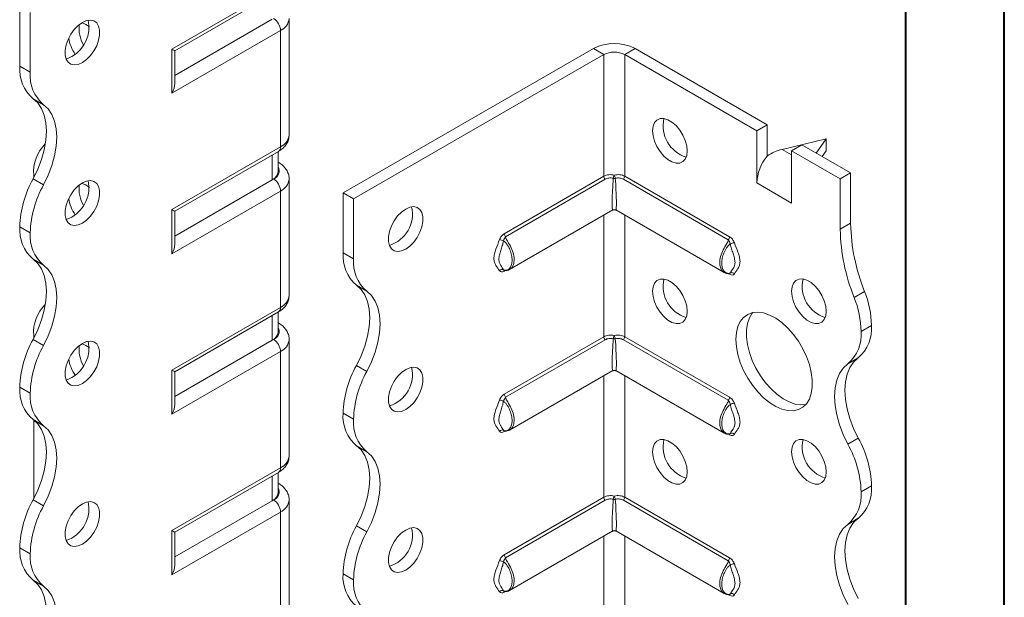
# Model space of a CAD drawing. Header units: millimetres. Extents: x 0 to 210, y 0 to 297.
# Tile 4 of 8: x 160 to 210, y 88 to 117. Entities that reach past the tile are written whole.
import ezdxf

# ---------------------------------------------------------------- set-up
doc = ezdxf.new("R2010")
doc.units = ezdxf.units.MM

msp = doc.modelspace()

# ---------------------------------------------------------------- linework, layer by layer
at = {"color": 7, "linetype": 'Continuous', "lineweight": 40}
for p, q in [((210.079, 0.215), (210.079, 297.215)), ((205.079, 5.215), (205.079, 292.215))]:
    msp.add_line(p, q, dxfattribs=at)
at = {"color": 7, "linetype": 'Continuous', "lineweight": 15}
for p, q in [((167.748, 115.597), (173.274, 118.787)), ((167.894, 115.512), (173.17, 118.558)), ((160.015, 114.726), (160.015, 117.767)), ((160.546, 114.42), (160.546, 117.461)), ((172.854, 117.115), (167.894, 114.252)), ((173.713, 111.234), (173.713, 117.153)), ((173.274, 116.541), (167.748, 113.351)), ((173.274, 110.621), (173.274, 116.541)), ((167.748, 113.351), (167.748, 115.597)), ((167.894, 113.844), (167.894, 115.512)), ((176.456, 108.276), (189.184, 115.624)), ((176.986, 107.97), (189.714, 115.318)), ((189.714, 115.318), (189.184, 115.624)), ((189.714, 115.318), (189.714, 109.125)), ((190.775, 115.318), (191.305, 115.624)), ((190.775, 109.125), (190.775, 115.318)), ((190.775, 115.318), (197.492, 111.44)), ((191.305, 115.624), (198.022, 111.746)), ((160.015, 114.726), (160.546, 114.42)), ((161.221, 112.768), (160.691, 113.074)), ((198.022, 111.746), (197.492, 111.44)), ((198.022, 110.153), (198.022, 111.746)), ((197.492, 108.786), (197.492, 111.44)), ((201.028, 111.032), (198.774, 110.496)), ((199.26, 110.419), (199.79, 110.726)), ((199.79, 110.726), (202.265, 109.297)), ((200.512, 110.309), (201.028, 111.032)), ((201.028, 111.032), (201.028, 110.419)), ((167.748, 107.431), (173.274, 110.621)), ((167.894, 107.347), (173.17, 110.392)), ((172.854, 108.95), (172.854, 110.21)), ((173.147, 109.358), (173.147, 110.379)), ((198.774, 110.496), (199.26, 110.215)), ((199.26, 107.766), (199.26, 110.419)), ((199.26, 110.419), (201.735, 108.991)), ((201.028, 110.419), (200.822, 110.13)), ((173.17, 109.829), (173.147, 109.843)), ((173.17, 109.829), (173.147, 109.84)), ((160.723, 109.191), (160.725, 109.056)), ((201.735, 108.991), (202.265, 109.297)), ((202.265, 109.297), (202.265, 106.733)), ((160.691, 108.991), (161.221, 108.685)), ((172.854, 108.95), (167.894, 106.087)), ((172.92, 108.988), (172.854, 108.95)), ((173.713, 103.068), (173.713, 108.988)), ((184.652, 106.203), (189.714, 109.125)), ((189.782, 108.972), (184.72, 106.05)), ((196.04, 105.893), (190.707, 108.972)), ((190.775, 109.125), (196.108, 106.046)), ((197.492, 108.786), (199.26, 107.766)), ((201.735, 108.991), (201.735, 106.427)), ((173.274, 108.376), (167.748, 105.186)), ((173.274, 102.456), (173.274, 108.376)), ((176.456, 108.276), (176.986, 107.97)), ((176.456, 105.235), (176.456, 108.276)), ((176.986, 104.929), (176.986, 107.97)), ((167.748, 105.186), (167.748, 107.431)), ((167.894, 105.678), (167.894, 107.347)), ((184.922, 104.381), (190.169, 107.411)), ((190.319, 107.411), (195.839, 104.225)), ((189.714, 107.148), (189.714, 100.96)), ((190.775, 100.96), (190.775, 107.148)), ((201.735, 106.427), (202.265, 106.733)), ((160.546, 106.254), (160.015, 106.56)), ((160.015, 106.559), (160.015, 106.56)), ((160.015, 106.559), (160.546, 106.253)), ((160.546, 106.253), (160.546, 106.254)), ((176.456, 105.235), (176.986, 104.929)), ((161.221, 104.603), (160.691, 104.909)), ((184.633, 104.345), (184.613, 104.367)), ((184.7, 104.326), (184.652, 104.299)), ((196.108, 104.142), (196.059, 104.17)), ((177.661, 103.277), (177.131, 103.583)), ((202.442, 102.963), (202.972, 103.27)), ((167.748, 99.266), (173.274, 102.456)), ((167.894, 99.181), (173.17, 102.227)), ((173.147, 101.193), (173.147, 102.214)), ((172.854, 100.785), (172.854, 102.044)), ((173.17, 101.664), (173.147, 101.677)), ((173.17, 101.664), (173.147, 101.675)), ((202.795, 101.234), (203.326, 101.54)), ((160.691, 100.826), (161.221, 100.52)), ((160.723, 101.026), (160.723, 100.886)), ((172.854, 100.785), (167.894, 97.921)), ((172.92, 100.823), (172.854, 100.785)), ((173.713, 94.903), (173.713, 100.823)), ((184.652, 98.038), (189.714, 100.96)), ((189.782, 100.807), (184.72, 97.885)), ((196.04, 97.727), (190.707, 100.807)), ((190.775, 100.96), (196.108, 97.881)), ((173.274, 100.21), (167.748, 97.02)), ((173.274, 94.29), (173.274, 100.21)), ((202.65, 99.888), (202.12, 99.582)), ((167.748, 97.02), (167.748, 99.266)), ((167.894, 97.513), (167.894, 99.181)), ((177.131, 99.5), (177.661, 99.194)), ((184.922, 96.216), (190.169, 99.245)), ((190.319, 99.245), (195.839, 96.059)), ((189.714, 98.983), (189.714, 92.795)), ((190.775, 92.795), (190.775, 98.983)), ((160.546, 98.088), (160.015, 98.395)), ((160.015, 98.394), (160.015, 98.395)), ((160.015, 98.394), (160.546, 98.088)), ((160.546, 98.088), (160.546, 98.088)), ((161.221, 96.437), (160.691, 96.743)), ((160.723, 96.72), (160.723, 92.721)), ((176.986, 96.763), (176.456, 97.069)), ((176.456, 97.069), (176.986, 96.763)), ((176.456, 97.069), (176.456, 97.069)), ((176.986, 96.763), (176.986, 96.763)), ((184.633, 96.18), (184.613, 96.202)), ((184.7, 96.161), (184.652, 96.134)), ((196.108, 95.976), (196.059, 96.005)), ((202.12, 95.499), (202.651, 95.805)), ((177.661, 95.112), (177.131, 95.418)), ((167.748, 91.1), (173.274, 94.29)), ((167.894, 91.016), (173.17, 94.062)), ((172.854, 92.619), (172.854, 93.879)), ((173.147, 93.027), (173.147, 94.048)), ((173.17, 93.498), (173.147, 93.512)), ((173.17, 93.499), (173.147, 93.51)), ((203.326, 93.375), (202.795, 93.069)), ((202.795, 93.068), (203.326, 93.375)), ((203.326, 93.375), (203.326, 93.375)), ((160.691, 92.66), (161.221, 92.354)), ((172.92, 92.657), (172.854, 92.619)), ((173.713, 69.692), (173.713, 92.657)), ((184.652, 89.873), (189.714, 92.795)), ((189.782, 92.641), (184.72, 89.719)), ((196.04, 89.562), (190.707, 92.641)), ((190.775, 92.795), (196.108, 89.715)), ((202.795, 93.069), (202.795, 93.068)), ((172.854, 92.619), (167.894, 89.756)), ((173.274, 92.045), (167.748, 88.855)), ((173.274, 69.08), (173.274, 92.045)), ((202.65, 91.723), (202.12, 91.417)), ((177.131, 91.335), (177.661, 91.029)), ((167.748, 88.855), (167.748, 91.1)), ((167.894, 89.348), (167.894, 91.016)), ((184.922, 88.051), (190.169, 91.08)), ((189.714, 90.817), (189.714, 84.629)), ((190.319, 91.08), (195.839, 87.894)), ((190.775, 84.629), (190.775, 90.817)), ((160.546, 89.923), (160.015, 90.229)), ((160.015, 90.229), (160.546, 89.923)), ((160.015, 90.229), (160.015, 90.229)), ((160.546, 89.923), (160.546, 89.923)), ((176.986, 88.598), (176.456, 88.904)), ((176.456, 88.903), (176.456, 88.904)), ((176.456, 88.903), (176.986, 88.597)), ((161.221, 88.272), (160.691, 88.578)), ((176.986, 88.597), (176.986, 88.598)), ((184.633, 88.015), (184.613, 88.036)), ((184.7, 87.996), (184.652, 87.968)), ((196.108, 87.811), (196.059, 87.84))]:
    msp.add_line(p, q, dxfattribs=at)
at = {"color": 7, "linetype": 'Continuous', "lineweight": 15, "flags": 128}
for points in [[(163.197, 116.95), (162.986, 116.799), (162.787, 116.596), (162.611, 116.355), (162.47, 116.09), (162.371, 115.815), (162.32, 115.546), (162.32, 115.3), (162.371, 115.091), (162.47, 114.93), (162.611, 114.827), (162.787, 114.789), (162.986, 114.817), (163.197, 114.909), (163.409, 115.061), (163.608, 115.263), (163.784, 115.504), (163.925, 115.77), (164.024, 116.045), (164.075, 116.313), (164.075, 116.559), (164.024, 116.769), (163.925, 116.929), (163.784, 117.032), (163.608, 117.071), (163.409, 117.043), (163.197, 116.95)], [(162.667, 115.215), (162.456, 115.123), (162.366, 115.102)], [(167.748, 115.597), (167.804, 115.564), (167.847, 115.539), (167.877, 115.522), (167.892, 115.513), (167.894, 115.512)], [(160.691, 113.074), (160.927, 112.857), (161.116, 112.576), (161.254, 112.239), (161.338, 111.852), (161.366, 111.422), (161.338, 110.961), (161.254, 110.477), (161.116, 109.98), (160.927, 109.481), (160.691, 108.991)], [(161.221, 108.685), (161.457, 109.175), (161.646, 109.674), (161.784, 110.17), (161.868, 110.655), (161.896, 111.116), (161.868, 111.545), (161.784, 111.933), (161.646, 112.27), (161.457, 112.551), (161.221, 112.768)], [(192.189, 111.439), (192.214, 111.669), (192.29, 111.855), (192.411, 111.988), (192.571, 112.059), (192.759, 112.065), (192.966, 112.004), (193.179, 111.881), (193.386, 111.703), (193.575, 111.479), (193.734, 111.224), (193.855, 110.952), (193.931, 110.678), (193.957, 110.419), (193.931, 110.19), (193.855, 110.003), (193.734, 109.87), (193.575, 109.799), (193.386, 109.794), (193.179, 109.854), (192.966, 109.977), (192.759, 110.156), (192.571, 110.379), (192.411, 110.634), (192.29, 110.907), (192.214, 111.18), (192.189, 111.439)], [(163.197, 108.785), (162.986, 108.633), (162.787, 108.431), (162.611, 108.19), (162.47, 107.924), (162.371, 107.649), (162.32, 107.381), (162.32, 107.135), (162.371, 106.925), (162.47, 106.765), (162.611, 106.662), (162.787, 106.623), (162.986, 106.651), (163.197, 106.744), (163.409, 106.895), (163.608, 107.098), (163.784, 107.339), (163.925, 107.604), (164.024, 107.879), (164.075, 108.148), (164.075, 108.394), (164.024, 108.603), (163.925, 108.764), (163.784, 108.867), (163.608, 108.905), (163.409, 108.877), (163.197, 108.785)], [(167.748, 107.431), (167.804, 107.399), (167.847, 107.374), (167.877, 107.356), (167.892, 107.348), (167.894, 107.347)], [(179.638, 107.46), (179.426, 107.308), (179.227, 107.106), (179.052, 106.865), (178.91, 106.599), (178.811, 106.324), (178.76, 106.055), (178.76, 105.809), (178.811, 105.6), (178.91, 105.439), (179.052, 105.337), (179.227, 105.298), (179.426, 105.326), (179.638, 105.418), (179.849, 105.57), (180.048, 105.772), (180.224, 106.013), (180.365, 106.279), (180.464, 106.554), (180.515, 106.822), (180.515, 107.069), (180.464, 107.278), (180.365, 107.439), (180.224, 107.541), (180.048, 107.58), (179.849, 107.552), (179.638, 107.46)], [(162.667, 107.05), (162.456, 106.957), (162.366, 106.937)], [(160.691, 104.909), (160.927, 104.692), (161.116, 104.411), (161.254, 104.074), (161.338, 103.686), (161.366, 103.257), (161.338, 102.796), (161.254, 102.311), (161.116, 101.814), (160.927, 101.316), (160.691, 100.826)], [(161.221, 100.52), (161.457, 101.01), (161.646, 101.508), (161.784, 102.005), (161.868, 102.489), (161.896, 102.951), (161.868, 103.38), (161.784, 103.768), (161.646, 104.105), (161.457, 104.385), (161.221, 104.603)], [(192.189, 103.274), (192.214, 103.503), (192.29, 103.69), (192.411, 103.823), (192.571, 103.894), (192.759, 103.899), (192.966, 103.839), (193.179, 103.716), (193.386, 103.537), (193.575, 103.314), (193.734, 103.059), (193.855, 102.786), (193.931, 102.513), (193.957, 102.254), (193.931, 102.024), (193.855, 101.838), (193.734, 101.705), (193.575, 101.634), (193.386, 101.629), (193.179, 101.689), (192.966, 101.812), (192.759, 101.99), (192.571, 102.214), (192.411, 102.469), (192.29, 102.741), (192.214, 103.015), (192.189, 103.274)], [(199.26, 103.275), (199.286, 103.504), (199.361, 103.691), (199.482, 103.823), (199.642, 103.894), (199.83, 103.9), (200.037, 103.839), (200.25, 103.716), (200.457, 103.538), (200.646, 103.315), (200.805, 103.059), (200.926, 102.787), (201.002, 102.513), (201.028, 102.254), (201.002, 102.025), (200.926, 101.838), (200.805, 101.706), (200.646, 101.635), (200.457, 101.629), (200.25, 101.69), (200.037, 101.813), (199.83, 101.991), (199.642, 102.214), (199.482, 102.47), (199.361, 102.742), (199.286, 103.016), (199.26, 103.275)], [(177.131, 99.5), (177.367, 99.99), (177.556, 100.489), (177.694, 100.986), (177.778, 101.47), (177.806, 101.932), (177.778, 102.361), (177.694, 102.748), (177.556, 103.086), (177.367, 103.366), (177.131, 103.583)], [(177.661, 99.194), (177.897, 99.684), (178.086, 100.183), (178.224, 100.68), (178.308, 101.164), (178.337, 101.626), (178.308, 102.055), (178.224, 102.442), (178.086, 102.779), (177.897, 103.06), (177.661, 103.277)], [(196.431, 100.825), (196.457, 101.171), (196.532, 101.478), (196.654, 101.74), (196.821, 101.949), (197.029, 102.099), (197.271, 102.188), (197.542, 102.212), (197.835, 102.171), (198.142, 102.067), (198.454, 101.901), (198.765, 101.678), (199.066, 101.404), (199.348, 101.086), (199.606, 100.732), (199.832, 100.351), (200.02, 99.954), (200.165, 99.55), (200.264, 99.15), (200.314, 98.764), (200.314, 98.403), (200.264, 98.075), (200.165, 97.789), (200.02, 97.553), (199.832, 97.373), (199.606, 97.253), (199.348, 97.196), (199.066, 97.205), (198.765, 97.278), (198.454, 97.413), (198.142, 97.608), (197.835, 97.858), (197.542, 98.155), (197.271, 98.492), (197.029, 98.86), (196.821, 99.251), (196.654, 99.653), (196.532, 100.056), (196.457, 100.45), (196.431, 100.825)], [(197.292, 102.192), (197.263, 102.157), (197.117, 101.921), (197.018, 101.636), (196.968, 101.308), (196.968, 100.947), (197.018, 100.561), (197.117, 100.161), (197.263, 99.757), (197.451, 99.36), (197.677, 98.979), (197.934, 98.625), (198.217, 98.307), (198.517, 98.033), (198.828, 97.81), (199.141, 97.644), (199.447, 97.539), (199.74, 97.499), (199.99, 97.518)], [(163.197, 100.62), (162.986, 100.468), (162.787, 100.266), (162.611, 100.025), (162.47, 99.759), (162.371, 99.484), (162.32, 99.215), (162.32, 98.969), (162.371, 98.76), (162.47, 98.599), (162.611, 98.497), (162.787, 98.458), (162.986, 98.486), (163.197, 98.578), (163.409, 98.73), (163.608, 98.932), (163.784, 99.173), (163.925, 99.439), (164.024, 99.714), (164.075, 99.982), (164.075, 100.228), (164.024, 100.438), (163.925, 100.599), (163.784, 100.701), (163.608, 100.74), (163.409, 100.712), (163.197, 100.62)], [(202.65, 99.888), (202.414, 99.671), (202.225, 99.391), (202.087, 99.053), (202.003, 98.666), (201.975, 98.237), (202.003, 97.775), (202.087, 97.291), (202.225, 96.794), (202.415, 96.295), (202.651, 95.805)], [(179.638, 99.294), (179.426, 99.142), (179.227, 98.94), (179.052, 98.699), (178.91, 98.433), (178.811, 98.158), (178.76, 97.89), (178.76, 97.644), (178.811, 97.435), (178.91, 97.274), (179.052, 97.171), (179.227, 97.133), (179.426, 97.16), (179.638, 97.253), (179.849, 97.405), (180.048, 97.607), (180.224, 97.848), (180.365, 98.114), (180.464, 98.389), (180.515, 98.657), (180.515, 98.903), (180.464, 99.113), (180.365, 99.273), (180.224, 99.376), (180.048, 99.414), (179.849, 99.387), (179.638, 99.294)], [(202.12, 95.499), (201.884, 95.989), (201.695, 96.488), (201.557, 96.984), (201.473, 97.469), (201.445, 97.93), (201.473, 98.36), (201.557, 98.747), (201.695, 99.085), (201.884, 99.365), (202.12, 99.582)], [(162.667, 98.884), (162.456, 98.792), (162.366, 98.772)], [(160.691, 96.743), (160.927, 96.526), (161.116, 96.246), (161.254, 95.908), (161.338, 95.521), (161.366, 95.092), (161.338, 94.63), (161.254, 94.146), (161.116, 93.649), (160.927, 93.15), (160.691, 92.66)], [(161.221, 92.354), (161.457, 92.844), (161.646, 93.343), (161.784, 93.84), (161.868, 94.324), (161.896, 94.786), (161.868, 95.215), (161.784, 95.602), (161.646, 95.94), (161.457, 96.22), (161.221, 96.437)], [(192.189, 95.109), (192.214, 95.338), (192.29, 95.525), (192.411, 95.657), (192.571, 95.728), (192.759, 95.734), (192.966, 95.673), (193.179, 95.55), (193.386, 95.372), (193.575, 95.149), (193.734, 94.893), (193.855, 94.621), (193.931, 94.347), (193.957, 94.088), (193.931, 93.859), (193.855, 93.672), (193.734, 93.54), (193.575, 93.469), (193.386, 93.463), (193.179, 93.524), (192.966, 93.647), (192.759, 93.825), (192.571, 94.048), (192.411, 94.303), (192.29, 94.576), (192.214, 94.85), (192.189, 95.109)], [(199.26, 95.109), (199.286, 95.339), (199.361, 95.525), (199.482, 95.658), (199.642, 95.729), (199.83, 95.734), (200.037, 95.674), (200.25, 95.551), (200.457, 95.372), (200.646, 95.149), (200.805, 94.894), (200.926, 94.622), (201.002, 94.348), (201.028, 94.089), (201.002, 93.859), (200.926, 93.673), (200.805, 93.54), (200.646, 93.469), (200.457, 93.464), (200.25, 93.524), (200.037, 93.647), (199.83, 93.826), (199.642, 94.049), (199.482, 94.304), (199.361, 94.577), (199.286, 94.85), (199.26, 95.109)], [(177.131, 91.335), (177.367, 91.825), (177.556, 92.324), (177.694, 92.821), (177.778, 93.305), (177.806, 93.767), (177.778, 94.196), (177.694, 94.583), (177.556, 94.92), (177.367, 95.201), (177.131, 95.418)], [(177.661, 91.029), (177.897, 91.519), (178.086, 92.018), (178.224, 92.514), (178.308, 92.999), (178.337, 93.46), (178.308, 93.889), (178.224, 94.277), (178.086, 94.614), (177.897, 94.895), (177.661, 95.112)], [(163.197, 92.454), (162.986, 92.302), (162.787, 92.1), (162.611, 91.859), (162.47, 91.593), (162.371, 91.318), (162.32, 91.05), (162.32, 90.804), (162.371, 90.594), (162.47, 90.434), (162.611, 90.331), (162.787, 90.293), (162.986, 90.32), (163.197, 90.413), (163.409, 90.565), (163.608, 90.767), (163.784, 91.008), (163.925, 91.274), (164.024, 91.549), (164.075, 91.817), (164.075, 92.063), (164.024, 92.273), (163.925, 92.433), (163.784, 92.536), (163.608, 92.574), (163.409, 92.547), (163.197, 92.454)], [(202.65, 91.723), (202.414, 91.506), (202.225, 91.225), (202.087, 90.888), (202.003, 90.5), (201.975, 90.071), (202.003, 89.61), (202.087, 89.125), (202.225, 88.629), (202.414, 88.13), (202.65, 87.64)], [(179.638, 91.129), (179.426, 90.977), (179.227, 90.775), (179.052, 90.534), (178.91, 90.268), (178.811, 89.993), (178.76, 89.725), (178.76, 89.479), (178.811, 89.269), (178.91, 89.108), (179.052, 89.006), (179.227, 88.967), (179.426, 88.995), (179.638, 89.087), (179.849, 89.239), (180.048, 89.442), (180.224, 89.683), (180.365, 89.948), (180.464, 90.223), (180.515, 90.492), (180.515, 90.738), (180.464, 90.947), (180.365, 91.108), (180.224, 91.211), (180.048, 91.249), (179.849, 91.221), (179.638, 91.129)], [(202.12, 87.334), (201.884, 87.824), (201.695, 88.323), (201.557, 88.819), (201.473, 89.304), (201.445, 89.765), (201.473, 90.194), (201.557, 90.582), (201.695, 90.919), (201.884, 91.2), (202.12, 91.417)], [(162.667, 90.719), (162.456, 90.627), (162.366, 90.606)], [(160.691, 88.578), (160.927, 88.361), (161.116, 88.08), (161.254, 87.743), (161.338, 87.355), (161.366, 86.926), (161.338, 86.465), (161.254, 85.98), (161.116, 85.483), (160.927, 84.985), (160.691, 84.495)], [(161.221, 84.188), (161.457, 84.678), (161.646, 85.177), (161.784, 85.674), (161.868, 86.158), (161.896, 86.62), (161.868, 87.049), (161.784, 87.437), (161.646, 87.774), (161.457, 88.055), (161.221, 88.272)]]:
    msp.add_lwpolyline(points, dxfattribs=at)
at = {"color": 7, "linetype": 'Continuous', "lineweight": 15}
for centre, radius, start, end in [((161.77, 116.73), 1.76, 300.6439, 10.9249), ((164.68, 116.649), 1.652, 173.2576, 210.3855), ((162.807, 115.84), 1.155, 49.9089, 71.5349), ((172.506, 116.506), 0.768, 2.6055, 57.3945), ((172.977, 117.218), 0.739, 293.6952, 354.9994), ((164.442, 116.453), 1.961, 188.6042, 214.9351), ((190.244, 113.577), 2.306, 62.6097, 117.3903), ((190.244, 114.294), 1.153, 62.6097, 117.3903), ((161.969, 114.56), 1.96, 175.1643, 229.312), ((162.499, 114.254), 1.96, 175.1643, 229.312), ((194.387, 111.688), 1.658, 166.9497, 253.045), ((172.962, 111.308), 0.754, 294.3747, 354.3052), ((162.725, 109.348), 2.009, 134.7177, 184.4772), ((173.029, 110.594), 0.246, 305.0133, 6.2988), ((199.792, 108.68), 2.302, 140.2279, 177.3607), ((172.647, 109.408), 0.503, 294.3747, 354.3052), ((172.771, 109.392), 0.431, 290.2669, 29.2057), ((190.8, 108.912), 0.618, 153.927, 169.7741), ((189.689, 108.912), 0.618, 10.2259, 26.073), ((165.325, 106.395), 5.312, 150.7369, 178.2177), ((165.855, 106.089), 5.312, 150.7369, 178.2177), ((161.77, 108.564), 1.76, 300.6439, 10.9249), ((164.68, 108.484), 1.652, 173.2576, 210.3855), ((162.807, 107.675), 1.155, 49.9089, 71.5349), ((172.506, 108.341), 0.768, 2.6055, 57.3945), ((172.977, 109.053), 0.739, 293.6952, 354.9994), ((189.948, 109.137), 0.234, 182.8756, 224.8492), ((190.244, 109.288), 0.272, 258.7299, 281.2701), ((190.541, 109.137), 0.234, 315.1508, 357.1244), ((164.442, 108.287), 1.961, 188.6042, 214.9351), ((178.323, 107.198), 1.658, 286.9549, 13.0505), ((190.244, 107.281), 0.15, 65.0617, 115.7753), ((212.021, 106.921), 9.758, 181.104, 201.9744), ((161.967, 106.394), 1.959, 175.1625, 229.3233), ((162.498, 106.088), 1.959, 175.1625, 229.3233), ((184.886, 106.215), 0.234, 182.8756, 224.8492), ((211.491, 106.615), 9.758, 181.104, 201.9744), ((184.368, 105.416), 0.489, 59.8606, 84.9833), ((195.874, 106.058), 0.234, 315.1508, 357.1244), ((196.393, 105.259), 0.489, 95.0167, 120.1394), ((178.409, 105.07), 1.96, 175.1643, 229.312), ((178.939, 104.764), 1.96, 175.1643, 229.312), ((184.542, 104.217), 0.167, 64.571, 141.9688), ((184.753, 104.302), 0.101, 156.3759, 181.4771), ((196.005, 104.144), 0.104, 358.7354, 20.3158), ((196.219, 104.059), 0.167, 38.0312, 115.429), ((194.387, 103.523), 1.658, 166.9497, 253.045), ((201.458, 103.523), 1.658, 166.9497, 253.045), ((198.446, 101.443), 4.881, 1.1352, 21.9715), ((172.962, 103.143), 0.754, 294.3747, 354.3052), ((197.915, 101.137), 4.881, 1.1352, 21.9715), ((162.725, 101.182), 2.009, 134.7177, 184.4772), ((173.029, 102.429), 0.246, 305.0133, 6.2988), ((172.647, 101.243), 0.503, 294.3747, 354.3052), ((172.771, 101.227), 0.431, 290.2669, 29.2057), ((200.842, 101.069), 1.96, 310.688, 4.8357), ((201.373, 101.375), 1.96, 310.688, 4.8357), ((165.325, 98.229), 5.312, 150.7369, 178.2177), ((161.77, 100.399), 1.76, 300.6439, 10.9249), ((172.506, 100.175), 0.768, 2.6055, 57.3945), ((172.977, 100.887), 0.739, 293.6952, 354.9994), ((189.948, 100.972), 0.234, 182.8756, 224.8492), ((190.8, 100.746), 0.618, 153.927, 169.7741), ((190.244, 101.123), 0.272, 258.7299, 281.2701), ((189.689, 100.746), 0.618, 10.2259, 26.073), ((190.541, 100.972), 0.234, 315.1508, 357.1244), ((165.855, 97.923), 5.312, 150.7369, 178.2177), ((164.68, 100.318), 1.652, 173.2576, 210.3855), ((162.807, 99.509), 1.155, 49.9089, 71.5349), ((164.442, 100.122), 1.961, 188.6042, 214.9351), ((181.765, 96.904), 5.312, 150.7369, 178.2177), ((182.295, 96.598), 5.312, 150.7369, 178.2177), ((178.323, 99.033), 1.658, 286.9549, 13.0505), ((190.244, 99.116), 0.15, 65.0617, 115.7753), ((161.967, 98.229), 1.959, 175.1625, 229.3233), ((162.498, 97.923), 1.959, 175.1625, 229.3233), ((184.368, 97.251), 0.489, 59.8606, 84.9833), ((184.886, 98.05), 0.234, 182.8756, 224.8492), ((195.874, 97.893), 0.234, 315.1508, 357.1244), ((196.393, 97.094), 0.489, 95.0167, 120.1394), ((178.407, 96.904), 1.959, 175.1625, 229.3233), ((178.938, 96.597), 1.959, 175.1625, 229.3233), ((184.542, 96.051), 0.167, 64.571, 141.9688), ((184.753, 96.136), 0.101, 156.3759, 181.4771), ((194.387, 95.357), 1.658, 166.9497, 253.045), ((196.005, 95.979), 0.104, 358.7354, 20.3158), ((196.219, 95.894), 0.167, 38.0312, 115.429), ((201.458, 95.358), 1.658, 166.9497, 253.045), ((198.02, 93.21), 5.308, 1.7827, 29.2674), ((197.49, 92.904), 5.308, 1.7827, 29.2674), ((172.962, 94.978), 0.754, 294.3747, 354.3052), ((173.029, 94.263), 0.246, 305.0133, 6.2988), ((172.771, 93.062), 0.431, 290.2669, 29.2057), ((201.373, 93.209), 1.96, 310.688, 4.8357), ((165.325, 90.064), 5.312, 150.7369, 178.2177), ((172.647, 93.077), 0.503, 294.3747, 354.3052), ((172.506, 92.01), 0.768, 2.6055, 57.3945), ((172.977, 92.722), 0.739, 293.6952, 354.9994), ((189.948, 92.806), 0.234, 182.8756, 224.8492), ((190.8, 92.581), 0.618, 153.927, 169.7741), ((190.244, 92.957), 0.272, 258.7299, 281.2701), ((189.689, 92.581), 0.618, 10.2259, 26.073), ((190.541, 92.806), 0.234, 315.1508, 357.1244), ((200.842, 92.903), 1.96, 310.688, 4.8357), ((165.855, 89.758), 5.312, 150.7369, 178.2177), ((161.77, 92.233), 1.76, 300.6439, 10.9249), ((181.765, 88.739), 5.312, 150.7369, 178.2177), ((178.323, 90.867), 1.658, 286.9549, 13.0505), ((182.295, 88.432), 5.312, 150.7369, 178.2177), ((190.244, 90.95), 0.15, 65.0617, 115.7753), ((161.967, 90.063), 1.959, 175.1625, 229.3233), ((162.498, 89.757), 1.959, 175.1625, 229.3233), ((184.886, 89.884), 0.234, 182.8756, 224.8492), ((195.874, 89.727), 0.234, 315.1508, 357.1244), ((184.368, 89.086), 0.489, 59.8606, 84.9833), ((196.393, 88.929), 0.489, 95.0167, 120.1394), ((178.407, 88.738), 1.959, 175.1625, 229.3233), ((178.938, 88.432), 1.959, 175.1625, 229.3233), ((184.542, 87.886), 0.167, 64.571, 141.9688), ((184.753, 87.971), 0.101, 156.3759, 181.4771), ((196.005, 87.813), 0.104, 358.7354, 20.3158), ((196.219, 87.729), 0.167, 38.0312, 115.429)]:
    msp.add_arc(centre, radius, start, end, dxfattribs=at)
for centre, major_axis, ratio, start_param, end_param in [((167.394, 113.555), (0.354, 0.612), 0.577335, 4.71243, 5.497828), ((198.774, 109.271), (1.39, 0.796), 0.717477, 1.181016, 1.704614), ((190.244, 108.724), (0.078, 1.314), 0.054973, 1.3458, 3.177797), ((190.244, 108.724), (-0.078, 1.314), 0.054973, 3.105389, 4.937386), ((167.394, 105.39), (0.354, 0.612), 0.577335, 4.71243, 5.497828), ((190.244, 100.559), (0.078, 1.314), 0.054973, 1.3458, 3.177797), ((190.244, 100.559), (-0.078, 1.314), 0.054973, 3.105389, 4.937386), ((167.394, 99.47), (0.5, -0.289), 0.00007, 0.000041, 0.785439), ((167.394, 97.224), (0.354, 0.612), 0.577335, 4.71243, 5.497828), ((190.244, 92.393), (0.078, 1.314), 0.054973, 1.3458, 3.177797), ((190.244, 92.393), (-0.078, 1.314), 0.054973, 3.105389, 4.937386), ((167.394, 91.304), (0.5, -0.289), 0.00007, 0.000041, 0.785439), ((167.394, 89.059), (0.354, 0.612), 0.577335, 4.71243, 5.497828)]:
    msp.add_ellipse(centre, major_axis=major_axis, ratio=ratio, start_param=start_param, end_param=end_param, dxfattribs=at)
for points, knots in [([(173.17, 110.392), (173.216, 110.421), (173.333, 110.494), (173.488, 110.638), (173.618, 110.827), (173.7, 111.028), (173.706, 111.167), (173.708, 111.233)], [0, 0, 0, 0, 0.150445, 0.382577, 0.600682, 0.809888, 1, 1, 1, 1]), ([(173.708, 108.988), (173.71, 109.001), (173.72, 109.089), (173.678, 109.25), (173.587, 109.452), (173.444, 109.629), (173.299, 109.751), (173.2, 109.811), (173.17, 109.829)], [0, 0, 0, 0, 0.037973, 0.253909, 0.464264, 0.677991, 0.903031, 1, 1, 1, 1]), ([(189.714, 109.125), (189.749, 109.146), (189.788, 109.163), (189.87, 109.189), (189.915, 109.199), (190.051, 109.215), (190.149, 109.209), (190.244, 109.184)], [0, 0, 0, 0, 0.25, 0.25, 0.5, 0.5, 1, 1, 1, 1]), ([(190.244, 109.184), (190.34, 109.209), (190.437, 109.215), (190.574, 109.199), (190.618, 109.189), (190.701, 109.163), (190.739, 109.146), (190.775, 109.125)], [0, 0, 0, 0, 0.5, 0.5, 0.75, 0.75, 1, 1, 1, 1]), ([(190.191, 109.022), (190.118, 109.042), (190.042, 109.045), (189.902, 109.026), (189.838, 109.004), (189.782, 108.972)], [0, 0, 0, 0, 0.5, 0.5, 1, 1, 1, 1]), ([(190.707, 108.972), (190.651, 109.004), (190.586, 109.026), (190.446, 109.045), (190.371, 109.042), (190.297, 109.022)], [0, 0, 0, 0, 0.5, 0.5, 1, 1, 1, 1]), ([(190.244, 107.416), (190.203, 107.406), (190.16, 107.395), (190.119, 107.382), (190.118, 107.381)], [0, 0, 0, 0, 0.982695, 1, 1, 1, 1]), ([(190.37, 107.381), (190.369, 107.382), (190.328, 107.395), (190.286, 107.406), (190.244, 107.416)], [0, 0, 0, 0, 0.017305, 1, 1, 1, 1]), ([(184.652, 106.203), (184.603, 106.175), (184.554, 106.133), (184.469, 106.029), (184.433, 105.967), (184.41, 105.904)], [0, 0, 0, 0, 0.5, 0.5, 1, 1, 1, 1]), ([(184.41, 104.319), (184.353, 104.415), (184.285, 104.498), (184.199, 104.641), (184.173, 104.692), (184.134, 104.807), (184.122, 104.873), (184.122, 105.019), (184.134, 105.097), (184.173, 105.257), (184.199, 105.338), (184.285, 105.58), (184.353, 105.742), (184.41, 105.904)], [0, 0, 0, 0, 0.25, 0.25, 0.375, 0.375, 0.5, 0.5, 0.625, 0.625, 0.75, 0.75, 1, 1, 1, 1]), ([(184.613, 105.839), (184.598, 105.757), (184.576, 105.676), (184.527, 105.516), (184.501, 105.437), (184.451, 105.278), (184.427, 105.2), (184.389, 105.043), (184.377, 104.966), (184.377, 104.828), (184.389, 104.768), (184.426, 104.668), (184.45, 104.626), (184.501, 104.548), (184.527, 104.512), (184.575, 104.44), (184.598, 104.405), (184.613, 104.367)], [0, 0, 0, 0, 0.125, 0.125, 0.25, 0.25, 0.375, 0.375, 0.5, 0.5, 0.625, 0.625, 0.75, 0.75, 0.875, 0.875, 1, 1, 1, 1]), ([(184.613, 105.839), (184.622, 105.882), (184.641, 105.922), (184.68, 105.993), (184.699, 106.024), (184.72, 106.05)], [0, 0, 0, 0, 0.5, 0.5, 1, 1, 1, 1]), ([(184.613, 104.367), (184.648, 104.345), (184.684, 104.341), (184.748, 104.343), (184.777, 104.35), (184.859, 104.383), (184.904, 104.42), (184.976, 104.515), (185.004, 104.575), (185.04, 104.708), (185.049, 104.782), (185.049, 104.942), (185.04, 105.026), (185.003, 105.202), (184.976, 105.29), (184.904, 105.467), (184.859, 105.555), (184.778, 105.678), (184.748, 105.717), (184.684, 105.789), (184.648, 105.821), (184.613, 105.839)], [0, 0, 0, 0, 0.0625, 0.0625, 0.125, 0.125, 0.25, 0.25, 0.375, 0.375, 0.5, 0.5, 0.625, 0.625, 0.75, 0.75, 0.875, 0.875, 0.9375, 0.9375, 1, 1, 1, 1]), ([(184.72, 106.05), (184.726, 106.016), (184.736, 105.955), (184.784, 105.873), (184.877, 105.726), (185.015, 105.489), (185.135, 105.15), (185.169, 104.824), (185.103, 104.572), (185.009, 104.427), (184.942, 104.401), (184.931, 104.396)], [0, 0, 0, 0, 0.058258, 0.104471, 0.13482, 0.304958, 0.474678, 0.644317, 0.820002, 0.968715, 1, 1, 1, 1]), ([(195.834, 104.24), (195.819, 104.245), (195.756, 104.269), (195.691, 104.368), (195.625, 104.522), (195.594, 104.737), (195.639, 105.043), (195.771, 105.384), (195.921, 105.627), (196.024, 105.794), (196.035, 105.858), (196.04, 105.893)], [0, 0, 0, 0, 0.040898, 0.169224, 0.243242, 0.383877, 0.553048, 0.722254, 0.891639, 0.940445, 1, 1, 1, 1]), ([(196.148, 105.682), (196.113, 105.663), (196.077, 105.632), (196.013, 105.56), (195.983, 105.521), (195.902, 105.399), (195.857, 105.31), (195.785, 105.134), (195.757, 105.044), (195.721, 104.869), (195.712, 104.786), (195.712, 104.625), (195.721, 104.551), (195.757, 104.417), (195.785, 104.358), (195.857, 104.263), (195.902, 104.226), (195.983, 104.193), (196.013, 104.186), (196.077, 104.184), (196.113, 104.188), (196.148, 104.21)], [0, 0, 0, 0, 0.0625, 0.0625, 0.125, 0.125, 0.25, 0.25, 0.375, 0.375, 0.5, 0.5, 0.625, 0.625, 0.75, 0.75, 0.875, 0.875, 0.9375, 0.9375, 1, 1, 1, 1]), ([(196.04, 105.893), (196.062, 105.867), (196.08, 105.835), (196.119, 105.765), (196.139, 105.725), (196.148, 105.682)], [0, 0, 0, 0, 0.5, 0.5, 1, 1, 1, 1]), ([(196.35, 105.747), (196.328, 105.81), (196.292, 105.872), (196.207, 105.975), (196.158, 106.018), (196.108, 106.046)], [0, 0, 0, 0, 0.5, 0.5, 1, 1, 1, 1]), ([(196.148, 104.21), (196.163, 104.248), (196.185, 104.283), (196.234, 104.354), (196.26, 104.391), (196.31, 104.469), (196.334, 104.511), (196.372, 104.611), (196.384, 104.671), (196.384, 104.809), (196.371, 104.886), (196.334, 105.043), (196.31, 105.121), (196.26, 105.28), (196.234, 105.359), (196.185, 105.519), (196.163, 105.6), (196.148, 105.682)], [0, 0, 0, 0, 0.125, 0.125, 0.25, 0.25, 0.375, 0.375, 0.5, 0.5, 0.625, 0.625, 0.75, 0.75, 0.875, 0.875, 1, 1, 1, 1]), ([(196.35, 105.747), (196.408, 105.585), (196.476, 105.423), (196.562, 105.181), (196.588, 105.1), (196.627, 104.94), (196.638, 104.861), (196.639, 104.716), (196.627, 104.65), (196.588, 104.534), (196.562, 104.484), (196.476, 104.341), (196.408, 104.258), (196.35, 104.162)], [0, 0, 0, 0, 0.25, 0.25, 0.375, 0.375, 0.5, 0.5, 0.625, 0.625, 0.75, 0.75, 1, 1, 1, 1]), ([(184.41, 104.319), (184.433, 104.282), (184.469, 104.261), (184.554, 104.257), (184.603, 104.271), (184.652, 104.299)], [0, 0, 0, 0, 0.5, 0.5, 1, 1, 1, 1]), ([(184.627, 104.348), (184.627, 104.348), (184.624, 104.348), (184.629, 104.345), (184.634, 104.344)], [0, 0, 0, 0, 0.212649, 1, 1, 1, 1]), ([(184.634, 104.347), (184.639, 104.344), (184.658, 104.331), (184.694, 104.326), (184.744, 104.323), (184.817, 104.335), (184.889, 104.355), (184.928, 104.388), (184.935, 104.394)], [0, 0, 0, 0, 0.041445, 0.172002, 0.272996, 0.505099, 0.909845, 1, 1, 1, 1]), ([(195.831, 104.237), (195.854, 104.221), (195.902, 104.188), (195.985, 104.169), (196.056, 104.167), (196.111, 104.175), (196.127, 104.188), (196.127, 104.188)], [0, 0, 0, 0, 0.270341, 0.588776, 0.845361, 0.994609, 1, 1, 1, 1]), ([(196.108, 104.142), (196.158, 104.113), (196.206, 104.1), (196.292, 104.104), (196.328, 104.125), (196.35, 104.162)], [0, 0, 0, 0, 0.5, 0.5, 1, 1, 1, 1]), ([(196.148, 104.21), (196.142, 104.2), (196.137, 104.189), (196.128, 104.188), (196.127, 104.188)], [0, 0, 0, 0, 0.985519, 1, 1, 1, 1]), ([(196.128, 104.188), (196.128, 104.188), (196.131, 104.19), (196.131, 104.19), (196.132, 104.19)], [0, 0, 0, 0, 0.053624, 1, 1, 1, 1]), ([(196.218, 104.331), (196.231, 104.35), (196.252, 104.383), (196.333, 104.493), (196.355, 104.573), (196.361, 104.592)], [0, 0, 0, 0, 0.480301, 0.876337, 1, 1, 1, 1]), ([(173.17, 102.227), (173.216, 102.256), (173.333, 102.328), (173.488, 102.473), (173.618, 102.661), (173.7, 102.863), (173.706, 103.002), (173.708, 103.068)], [0, 0, 0, 0, 0.1504454, 0.3825772, 0.6006822, 0.8098881, 1, 1, 1, 1]), ([(173.708, 100.823), (173.71, 100.836), (173.72, 100.923), (173.678, 101.084), (173.587, 101.286), (173.444, 101.464), (173.299, 101.585), (173.2, 101.646), (173.17, 101.664)], [0, 0, 0, 0, 0.037973, 0.253909, 0.464264, 0.677991, 0.903031, 1, 1, 1, 1]), ([(189.714, 100.96), (189.749, 100.98), (189.788, 100.997), (189.87, 101.024), (189.915, 101.034), (190.051, 101.05), (190.149, 101.044), (190.244, 101.018)], [0, 0, 0, 0, 0.25, 0.25, 0.5, 0.5, 1, 1, 1, 1]), ([(190.191, 100.856), (190.118, 100.876), (190.042, 100.88), (189.902, 100.861), (189.838, 100.839), (189.782, 100.807)], [0, 0, 0, 0, 0.5, 0.5, 1, 1, 1, 1]), ([(190.244, 101.018), (190.34, 101.044), (190.437, 101.05), (190.574, 101.034), (190.618, 101.024), (190.701, 100.997), (190.739, 100.98), (190.775, 100.96)], [0, 0, 0, 0, 0.5, 0.5, 0.75, 0.75, 1, 1, 1, 1]), ([(190.707, 100.807), (190.651, 100.839), (190.586, 100.861), (190.446, 100.88), (190.371, 100.876), (190.297, 100.856)], [0, 0, 0, 0, 0.5, 0.5, 1, 1, 1, 1]), ([(190.244, 99.251), (190.203, 99.241), (190.16, 99.23), (190.119, 99.216), (190.118, 99.216)], [0, 0, 0, 0, 0.982695, 1, 1, 1, 1]), ([(190.37, 99.216), (190.369, 99.216), (190.328, 99.23), (190.286, 99.241), (190.244, 99.251)], [0, 0, 0, 0, 0.017305, 1, 1, 1, 1]), ([(184.41, 96.154), (184.353, 96.25), (184.285, 96.333), (184.199, 96.476), (184.173, 96.526), (184.134, 96.642), (184.122, 96.708), (184.122, 96.853), (184.134, 96.932), (184.173, 97.092), (184.199, 97.173), (184.285, 97.415), (184.353, 97.576), (184.41, 97.738)], [0, 0, 0, 0, 0.25, 0.25, 0.375, 0.375, 0.5, 0.5, 0.625, 0.625, 0.75, 0.75, 1, 1, 1, 1]), ([(184.613, 97.674), (184.598, 97.592), (184.576, 97.511), (184.527, 97.351), (184.501, 97.271), (184.451, 97.113), (184.427, 97.034), (184.389, 96.878), (184.377, 96.801), (184.377, 96.662), (184.389, 96.603), (184.426, 96.503), (184.45, 96.461), (184.501, 96.382), (184.527, 96.346), (184.575, 96.275), (184.598, 96.239), (184.613, 96.202)], [0, 0, 0, 0, 0.125, 0.125, 0.25, 0.25, 0.375, 0.375, 0.5, 0.5, 0.625, 0.625, 0.75, 0.75, 0.875, 0.875, 1, 1, 1, 1]), ([(184.652, 98.038), (184.603, 98.01), (184.554, 97.967), (184.469, 97.864), (184.433, 97.802), (184.41, 97.738)], [0, 0, 0, 0, 0.5, 0.5, 1, 1, 1, 1]), ([(184.613, 97.674), (184.622, 97.716), (184.641, 97.756), (184.68, 97.827), (184.699, 97.859), (184.72, 97.885)], [0, 0, 0, 0, 0.5, 0.5, 1, 1, 1, 1]), ([(184.613, 96.202), (184.648, 96.18), (184.684, 96.176), (184.748, 96.178), (184.777, 96.185), (184.859, 96.218), (184.904, 96.255), (184.976, 96.35), (185.004, 96.409), (185.04, 96.542), (185.049, 96.617), (185.049, 96.777), (185.04, 96.86), (185.003, 97.036), (184.976, 97.125), (184.904, 97.302), (184.859, 97.39), (184.778, 97.513), (184.748, 97.552), (184.684, 97.623), (184.648, 97.655), (184.613, 97.674)], [0, 0, 0, 0, 0.0625, 0.0625, 0.125, 0.125, 0.25, 0.25, 0.375, 0.375, 0.5, 0.5, 0.625, 0.625, 0.75, 0.75, 0.875, 0.875, 0.9375, 0.9375, 1, 1, 1, 1]), ([(184.72, 97.885), (184.726, 97.85), (184.736, 97.789), (184.784, 97.708), (184.877, 97.561), (185.015, 97.323), (185.135, 96.984), (185.169, 96.658), (185.103, 96.407), (185.009, 96.261), (184.942, 96.235), (184.931, 96.231)], [0, 0, 0, 0, 0.058258, 0.104471, 0.13482, 0.304958, 0.474678, 0.644317, 0.820002, 0.968715, 1, 1, 1, 1]), ([(195.834, 96.074), (195.819, 96.08), (195.756, 96.103), (195.691, 96.203), (195.625, 96.357), (195.594, 96.571), (195.639, 96.878), (195.771, 97.219), (195.921, 97.462), (196.024, 97.628), (196.035, 97.692), (196.04, 97.727)], [0, 0, 0, 0, 0.040898, 0.169224, 0.243242, 0.383877, 0.553048, 0.722254, 0.891639, 0.940445, 1, 1, 1, 1]), ([(196.04, 97.727), (196.062, 97.702), (196.08, 97.67), (196.119, 97.599), (196.139, 97.559), (196.148, 97.517)], [0, 0, 0, 0, 0.5, 0.5, 1, 1, 1, 1]), ([(196.35, 97.581), (196.328, 97.645), (196.292, 97.707), (196.207, 97.81), (196.158, 97.852), (196.108, 97.881)], [0, 0, 0, 0, 0.5, 0.5, 1, 1, 1, 1]), ([(196.148, 97.517), (196.113, 97.498), (196.077, 97.466), (196.013, 97.395), (195.983, 97.356), (195.902, 97.233), (195.857, 97.145), (195.785, 96.968), (195.757, 96.879), (195.721, 96.704), (195.712, 96.62), (195.712, 96.46), (195.721, 96.386), (195.757, 96.251), (195.785, 96.192), (195.857, 96.097), (195.902, 96.06), (195.983, 96.028), (196.013, 96.021), (196.077, 96.018), (196.113, 96.022), (196.148, 96.045)], [0, 0, 0, 0, 0.0625, 0.0625, 0.125, 0.125, 0.25, 0.25, 0.375, 0.375, 0.5, 0.5, 0.625, 0.625, 0.75, 0.75, 0.875, 0.875, 0.9375, 0.9375, 1, 1, 1, 1]), ([(196.148, 96.045), (196.163, 96.082), (196.185, 96.117), (196.234, 96.189), (196.26, 96.225), (196.31, 96.304), (196.334, 96.346), (196.372, 96.445), (196.384, 96.505), (196.384, 96.643), (196.371, 96.721), (196.334, 96.877), (196.31, 96.956), (196.26, 97.114), (196.234, 97.194), (196.185, 97.354), (196.163, 97.434), (196.148, 97.517)], [0, 0, 0, 0, 0.125, 0.125, 0.25, 0.25, 0.375, 0.375, 0.5, 0.5, 0.625, 0.625, 0.75, 0.75, 0.875, 0.875, 1, 1, 1, 1]), ([(196.35, 97.581), (196.408, 97.419), (196.476, 97.258), (196.562, 97.015), (196.588, 96.935), (196.627, 96.774), (196.638, 96.696), (196.639, 96.551), (196.627, 96.484), (196.588, 96.369), (196.562, 96.319), (196.476, 96.176), (196.408, 96.092), (196.35, 95.997)], [0, 0, 0, 0, 0.25, 0.25, 0.375, 0.375, 0.5, 0.5, 0.625, 0.625, 0.75, 0.75, 1, 1, 1, 1]), ([(184.41, 96.154), (184.433, 96.116), (184.469, 96.096), (184.554, 96.091), (184.603, 96.105), (184.652, 96.134)], [0, 0, 0, 0, 0.5, 0.5, 1, 1, 1, 1]), ([(184.627, 96.182), (184.627, 96.182), (184.624, 96.182), (184.629, 96.18), (184.634, 96.178)], [0, 0, 0, 0, 0.212649, 1, 1, 1, 1]), ([(184.634, 96.182), (184.639, 96.179), (184.658, 96.166), (184.694, 96.161), (184.744, 96.158), (184.817, 96.169), (184.889, 96.19), (184.928, 96.223), (184.935, 96.229)], [0, 0, 0, 0, 0.041445, 0.172002, 0.272996, 0.505099, 0.909845, 1, 1, 1, 1]), ([(196.218, 96.166), (196.231, 96.184), (196.252, 96.218), (196.333, 96.328), (196.355, 96.407), (196.361, 96.426)], [0, 0, 0, 0, 0.48031, 0.876354, 1, 1, 1, 1]), ([(195.831, 96.071), (195.854, 96.056), (195.902, 96.022), (195.985, 96.003), (196.056, 96.002), (196.111, 96.01), (196.127, 96.022), (196.127, 96.023)], [0, 0, 0, 0, 0.270341, 0.588776, 0.845361, 0.994609, 1, 1, 1, 1]), ([(196.108, 95.976), (196.158, 95.948), (196.206, 95.934), (196.292, 95.939), (196.328, 95.959), (196.35, 95.997)], [0, 0, 0, 0, 0.5, 0.5, 1, 1, 1, 1]), ([(196.148, 96.045), (196.142, 96.034), (196.137, 96.024), (196.128, 96.023), (196.127, 96.022)], [0, 0, 0, 0, 0.985519, 1, 1, 1, 1]), ([(196.128, 96.022), (196.128, 96.022), (196.131, 96.025), (196.131, 96.025), (196.132, 96.024)], [0, 0, 0, 0, 0.053624, 1, 1, 1, 1]), ([(173.17, 94.062), (173.216, 94.09), (173.333, 94.163), (173.488, 94.307), (173.618, 94.496), (173.7, 94.697), (173.706, 94.836), (173.708, 94.903)], [0, 0, 0, 0, 0.150445, 0.382577, 0.600682, 0.809888, 1, 1, 1, 1]), ([(173.708, 92.657), (173.71, 92.67), (173.72, 92.758), (173.678, 92.919), (173.587, 93.121), (173.444, 93.298), (173.299, 93.42), (173.2, 93.48), (173.17, 93.498)], [0, 0, 0, 0, 0.037973, 0.253909, 0.464264, 0.677991, 0.903031, 1, 1, 1, 1]), ([(189.714, 92.795), (189.749, 92.815), (189.788, 92.832), (189.87, 92.858), (189.915, 92.868), (190.051, 92.884), (190.149, 92.878), (190.244, 92.853)], [0, 0, 0, 0, 0.25, 0.25, 0.5, 0.5, 1, 1, 1, 1]), ([(190.191, 92.691), (190.118, 92.711), (190.042, 92.715), (189.902, 92.695), (189.838, 92.673), (189.782, 92.641)], [0, 0, 0, 0, 0.5, 0.5, 1, 1, 1, 1]), ([(190.244, 92.853), (190.34, 92.878), (190.437, 92.884), (190.574, 92.868), (190.618, 92.858), (190.701, 92.832), (190.739, 92.815), (190.775, 92.795)], [0, 0, 0, 0, 0.5, 0.5, 0.75, 0.75, 1, 1, 1, 1]), ([(190.707, 92.641), (190.651, 92.673), (190.586, 92.695), (190.446, 92.715), (190.371, 92.711), (190.297, 92.691)], [0, 0, 0, 0, 0.5, 0.5, 1, 1, 1, 1]), ([(190.244, 91.086), (190.203, 91.075), (190.16, 91.065), (190.119, 91.051), (190.118, 91.051)], [0, 0, 0, 0, 0.982695, 1, 1, 1, 1]), ([(190.37, 91.051), (190.369, 91.051), (190.328, 91.065), (190.286, 91.075), (190.244, 91.086)], [0, 0, 0, 0, 0.017305, 1, 1, 1, 1]), ([(184.652, 89.873), (184.603, 89.844), (184.554, 89.802), (184.469, 89.698), (184.433, 89.636), (184.41, 89.573)], [0, 0, 0, 0, 0.5, 0.5, 1, 1, 1, 1]), ([(184.613, 89.509), (184.622, 89.551), (184.641, 89.591), (184.68, 89.662), (184.699, 89.694), (184.72, 89.719)], [0, 0, 0, 0, 0.5, 0.5, 1, 1, 1, 1]), ([(184.72, 89.719), (184.726, 89.685), (184.736, 89.624), (184.784, 89.543), (184.877, 89.396), (185.015, 89.158), (185.135, 88.819), (185.169, 88.493), (185.103, 88.242), (185.009, 88.096), (184.942, 88.07), (184.931, 88.065)], [0, 0, 0, 0, 0.058258, 0.104471, 0.13482, 0.304958, 0.474678, 0.644317, 0.820002, 0.968715, 1, 1, 1, 1]), ([(196.35, 89.416), (196.328, 89.479), (196.292, 89.541), (196.207, 89.644), (196.158, 89.687), (196.108, 89.715)], [0, 0, 0, 0, 0.5, 0.5, 1, 1, 1, 1]), ([(184.41, 87.988), (184.353, 88.084), (184.285, 88.167), (184.199, 88.31), (184.173, 88.361), (184.134, 88.476), (184.122, 88.542), (184.122, 88.688), (184.134, 88.766), (184.173, 88.927), (184.199, 89.007), (184.285, 89.249), (184.353, 89.411), (184.41, 89.573)], [0, 0, 0, 0, 0.25, 0.25, 0.375, 0.375, 0.5, 0.5, 0.625, 0.625, 0.75, 0.75, 1, 1, 1, 1]), ([(184.613, 89.509), (184.598, 89.426), (184.576, 89.346), (184.527, 89.185), (184.501, 89.106), (184.451, 88.948), (184.427, 88.869), (184.389, 88.712), (184.377, 88.635), (184.377, 88.497), (184.389, 88.437), (184.426, 88.337), (184.45, 88.296), (184.501, 88.217), (184.527, 88.181), (184.575, 88.109), (184.598, 88.074), (184.613, 88.036)], [0, 0, 0, 0, 0.125, 0.125, 0.25, 0.25, 0.375, 0.375, 0.5, 0.5, 0.625, 0.625, 0.75, 0.75, 0.875, 0.875, 1, 1, 1, 1]), ([(184.613, 88.036), (184.648, 88.014), (184.684, 88.01), (184.748, 88.012), (184.777, 88.019), (184.859, 88.052), (184.904, 88.09), (184.976, 88.185), (185.004, 88.244), (185.04, 88.377), (185.049, 88.451), (185.049, 88.611), (185.04, 88.695), (185.003, 88.871), (184.976, 88.959), (184.904, 89.136), (184.859, 89.224), (184.778, 89.347), (184.748, 89.387), (184.684, 89.458), (184.648, 89.49), (184.613, 89.509)], [0, 0, 0, 0, 0.0625, 0.0625, 0.125, 0.125, 0.25, 0.25, 0.375, 0.375, 0.5, 0.5, 0.625, 0.625, 0.75, 0.75, 0.875, 0.875, 0.9375, 0.9375, 1, 1, 1, 1]), ([(195.834, 87.909), (195.819, 87.914), (195.756, 87.938), (195.691, 88.037), (195.625, 88.192), (195.594, 88.406), (195.639, 88.712), (195.771, 89.053), (195.921, 89.296), (196.024, 89.463), (196.035, 89.527), (196.04, 89.562)], [0, 0, 0, 0, 0.040898, 0.169224, 0.243242, 0.383877, 0.553048, 0.722254, 0.891639, 0.940445, 1, 1, 1, 1]), ([(196.148, 89.351), (196.113, 89.333), (196.077, 89.301), (196.013, 89.23), (195.983, 89.191), (195.902, 89.068), (195.857, 88.979), (195.785, 88.803), (195.757, 88.713), (195.721, 88.539), (195.712, 88.455), (195.712, 88.294), (195.721, 88.22), (195.757, 88.086), (195.785, 88.027), (195.857, 87.932), (195.902, 87.895), (195.983, 87.862), (196.013, 87.855), (196.077, 87.853), (196.113, 87.857), (196.148, 87.879)], [0, 0, 0, 0, 0.0625, 0.0625, 0.125, 0.125, 0.25, 0.25, 0.375, 0.375, 0.5, 0.5, 0.625, 0.625, 0.75, 0.75, 0.875, 0.875, 0.9375, 0.9375, 1, 1, 1, 1]), ([(196.04, 89.562), (196.062, 89.536), (196.08, 89.504), (196.119, 89.434), (196.139, 89.394), (196.148, 89.351)], [0, 0, 0, 0, 0.5, 0.5, 1, 1, 1, 1]), ([(196.148, 87.879), (196.163, 87.917), (196.185, 87.952), (196.234, 88.024), (196.26, 88.06), (196.31, 88.138), (196.334, 88.18), (196.372, 88.28), (196.384, 88.34), (196.384, 88.478), (196.371, 88.555), (196.334, 88.712), (196.31, 88.791), (196.26, 88.949), (196.234, 89.028), (196.185, 89.188), (196.163, 89.269), (196.148, 89.351)], [0, 0, 0, 0, 0.125, 0.125, 0.25, 0.25, 0.375, 0.375, 0.5, 0.5, 0.625, 0.625, 0.75, 0.75, 0.875, 0.875, 1, 1, 1, 1]), ([(196.35, 89.416), (196.408, 89.254), (196.476, 89.092), (196.562, 88.85), (196.588, 88.769), (196.627, 88.609), (196.638, 88.531), (196.639, 88.385), (196.627, 88.319), (196.588, 88.204), (196.562, 88.153), (196.476, 88.01), (196.408, 87.927), (196.35, 87.831)], [0, 0, 0, 0, 0.25, 0.25, 0.375, 0.375, 0.5, 0.5, 0.625, 0.625, 0.75, 0.75, 1, 1, 1, 1]), ([(196.218, 88.001), (196.231, 88.019), (196.252, 88.053), (196.333, 88.162), (196.355, 88.242), (196.361, 88.261)], [0, 0, 0, 0, 0.480231, 0.87621, 1, 1, 1, 1]), ([(184.41, 87.988), (184.433, 87.951), (184.469, 87.93), (184.554, 87.926), (184.603, 87.94), (184.652, 87.968)], [0, 0, 0, 0, 0.5, 0.5, 1, 1, 1, 1]), ([(184.627, 88.017), (184.627, 88.017), (184.624, 88.017), (184.629, 88.015), (184.634, 88.013)], [0, 0, 0, 0, 0.2126488, 1, 1, 1, 1]), ([(184.634, 88.017), (184.639, 88.013), (184.658, 88), (184.694, 87.996), (184.744, 87.993), (184.817, 88.004), (184.889, 88.025), (184.928, 88.057), (184.935, 88.063)], [0, 0, 0, 0, 0.041445, 0.172002, 0.272996, 0.505099, 0.909845, 1, 1, 1, 1]), ([(195.831, 87.906), (195.854, 87.891), (195.902, 87.857), (195.985, 87.838), (196.056, 87.836), (196.111, 87.844), (196.127, 87.857), (196.127, 87.857)], [0, 0, 0, 0, 0.270341, 0.588776, 0.845361, 0.994609, 1, 1, 1, 1]), ([(196.108, 87.811), (196.158, 87.783), (196.206, 87.769), (196.292, 87.773), (196.328, 87.794), (196.35, 87.831)], [0, 0, 0, 0, 0.5, 0.5, 1, 1, 1, 1]), ([(196.148, 87.879), (196.142, 87.869), (196.137, 87.858), (196.128, 87.857), (196.127, 87.857)], [0, 0, 0, 0, 0.985519, 1, 1, 1, 1]), ([(196.128, 87.857), (196.128, 87.857), (196.131, 87.859), (196.131, 87.859), (196.132, 87.859)], [0, 0, 0, 0, 0.053624, 1, 1, 1, 1])]:
    msp.add_open_spline(points, degree=3, knots=knots, dxfattribs=at)

doc.saveas('drawing.dxf')
